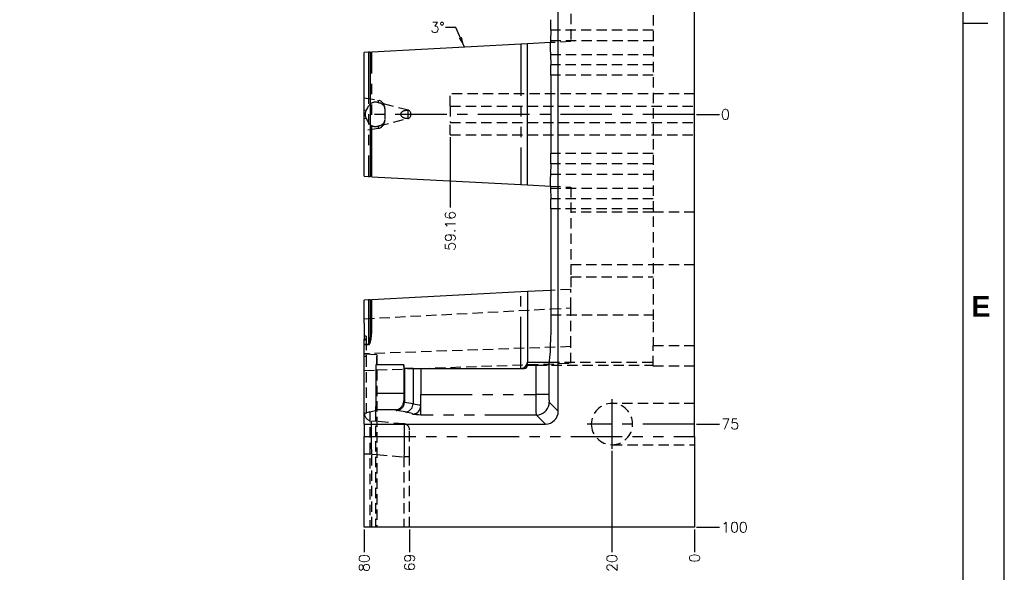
# Model space of a CAD drawing. Extents: x 2651 to 11825, y -3833 to 1075.
# Tile 37 of 256: x 3552 to 3791, y -3284 to -3150. Entities that reach past the tile are written whole.
import ezdxf

# ---------------------------------------------------------------- set-up
doc = ezdxf.new("R2010")
doc.units = 0
doc.header["$LTSCALE"] = 10
for name, pattern in [('CENTER', [2, 1.25, -0.25, 0.25, -0.25]), ('HIDDEN', [0.375, 0.25, -0.125]), ('PHANTOM', [2.5, 1.25, -0.25, 0.25, -0.25, 0.25, -0.25])]:
    doc.linetypes.add(name, pattern=pattern)
doc.layers.get('0').update_dxf_attribs({"linetype": 'CONTINUOUS'})
doc.layers.get('Defpoints').update_dxf_attribs({"linetype": 'CONTINUOUS'})
for name, color, linetype in [('BOX', 4, 'CONTINUOUS'), ('CEN', 1, 'CENTER'), ('COOL', 150, 'HIDDEN'), ('DIM', 3, 'CONTINUOUS'), ('LAYER_101', 7, 'CONTINUOUS')]:
    doc.layers.add(name, color=color, linetype=linetype)
doc.styles.get("Standard").update_dxf_attribs({"font": 'romans.shx'})
doc.dimstyles.new('1-1', dxfattribs={"dimtxt": 2.5, "dimasz": 2.5, "dimexe": 1, "dimexo": 0.5, "dimtad": 0, "dimrnd": 1.38778e-17, "dimzin": 9, "dimdsep": 46, "dimtxsty": 'Standard', "dimblk": 'CLOSED', "dimcen": 0, "dimclrd": 3, "dimclre": 3, "dimclrt": 3, "dimazin": 2, "dimtfac": 0.75, "dimtofl": 0, "dimtmove": 0, "dimatfit": 3, "dimfxl": 0, "dimtolj": 1, "dimarcsym": 0})

# ---------------------------------------------------------------- blocks, each defined once
blk = doc.blocks.new('*D629')
at = {"layer": 'Defpoints', "color": 0}
for p in [(3715.68, -3173.36), (3715.68, -3173.36), (3721.68, -3173.36)]:
    blk.add_point(p, dxfattribs=at)
at = {"layer": 'DIM', "color": 3, "lineweight": -2}
blk.add_line((3716.18, -3173.36), (3721.68, -3173.36), dxfattribs=at)
at = {"layer": 'DIM', "color": 3, "insert": (3723.14, -3173.36), "char_height": 2.5, "attachment_point": 5}
blk.add_mtext('\\A1;0', dxfattribs=at)
blk = doc.blocks.new('_Closed')
at = {"color": 0, "linetype": 'ByBlock', "lineweight": -2}
for p, q in [((-1, 0.167), (0, 0)), ((-1, 0.167), (-1, -0.167)), ((0, 0), (-1, -0.167)), ((0, 0), (-1, 0))]:
    blk.add_line(p, q, dxfattribs=at)
blk = doc.blocks.new('*D630')
at = {"layer": 'Defpoints', "color": 0}
for p in [(3715.68, -3098.36), (3721.68, -3098.36), (3715.68, -3173.36)]:
    blk.add_point(p, dxfattribs=at)
at = {"layer": 'DIM', "color": 3, "lineweight": -2}
blk.add_line((3716.18, -3098.36), (3721.68, -3098.36), dxfattribs=at)
at = {"layer": 'DIM', "color": 3, "insert": (3724.33, -3098.36), "char_height": 2.5, "attachment_point": 5}
blk.add_mtext('\\A1;75', dxfattribs=at)
blk = doc.blocks.new('*D631')
at = {"layer": 'Defpoints', "color": 0}
for p in [(3715.68, -3073.36), (3721.68, -3073.36), (3715.68, -3173.36)]:
    blk.add_point(p, dxfattribs=at)
at = {"layer": 'DIM', "color": 3, "lineweight": -2}
blk.add_line((3716.18, -3073.36), (3721.68, -3073.36), dxfattribs=at)
at = {"layer": 'DIM', "color": 3, "insert": (3725.34, -3073.36), "char_height": 2.5, "attachment_point": 5}
blk.add_mtext('\\A1;100', dxfattribs=at)
blk = doc.blocks.new('*D632')
at = {"layer": 'Defpoints', "color": 0}
for p in [(3715.68, -3173.36), (3715.68, -3248.36), (3721.68, -3248.36)]:
    blk.add_point(p, dxfattribs=at)
at = {"layer": 'DIM', "color": 3, "lineweight": -2}
blk.add_line((3716.18, -3248.36), (3721.68, -3248.36), dxfattribs=at)
at = {"layer": 'DIM', "color": 3, "insert": (3724.33, -3248.36), "char_height": 2.5, "attachment_point": 5}
blk.add_mtext('\\A1;75', dxfattribs=at)
blk = doc.blocks.new('*D633')
at = {"layer": 'Defpoints', "color": 0}
for p in [(3715.68, -3173.36), (3715.68, -3273.36), (3721.68, -3273.36)]:
    blk.add_point(p, dxfattribs=at)
at = {"layer": 'DIM', "color": 3, "lineweight": -2}
blk.add_line((3716.18, -3273.36), (3721.68, -3273.36), dxfattribs=at)
at = {"layer": 'DIM', "color": 3, "insert": (3725.34, -3273.36), "char_height": 2.5, "attachment_point": 5}
blk.add_mtext('\\A1;100', dxfattribs=at)
blk = doc.blocks.new('*D634')
at = {"layer": 'Defpoints', "color": 0}
for p in [(3715.68, -3173.36), (3715.68, -3273.36), (3715.68, -3279.36)]:
    blk.add_point(p, dxfattribs=at)
at = {"layer": 'DIM', "color": 3, "lineweight": -2}
blk.add_line((3715.68, -3273.86), (3715.68, -3279.36), dxfattribs=at)
at = {"layer": 'DIM', "color": 3, "insert": (3715.68, -3280.82), "char_height": 2.5, "attachment_point": 5, "rotation": 90}
blk.add_mtext('\\A1;0', dxfattribs=at)
blk = doc.blocks.new('*D635')
at = {"layer": 'Defpoints', "color": 0}
for p in [(3715.68, -3173.36), (3695.68, -3254.36), (3695.68, -3279.36)]:
    blk.add_point(p, dxfattribs=at)
at = {"layer": 'DIM', "color": 3, "lineweight": -2}
blk.add_line((3695.68, -3254.86), (3695.68, -3279.36), dxfattribs=at)
at = {"layer": 'DIM', "color": 3, "insert": (3695.68, -3282.01), "char_height": 2.5, "attachment_point": 5, "rotation": 90}
blk.add_mtext('\\A1;20', dxfattribs=at)
blk = doc.blocks.new('*D636')
at = {"layer": 'Defpoints', "color": 0}
for p in [(3715.68, -3173.36), (3646.68, -3273.36), (3646.68, -3279.36)]:
    blk.add_point(p, dxfattribs=at)
at = {"layer": 'DIM', "color": 3, "lineweight": -2}
blk.add_line((3646.68, -3273.86), (3646.68, -3279.36), dxfattribs=at)
at = {"layer": 'DIM', "color": 3, "insert": (3646.68, -3281.89), "char_height": 2.5, "attachment_point": 5, "rotation": 90}
blk.add_mtext('\\A1;69', dxfattribs=at)
blk = doc.blocks.new('*D637')
at = {"layer": 'Defpoints', "color": 0}
for p in [(3715.68, -3173.36), (3635.68, -3273.36), (3635.68, -3279.36)]:
    blk.add_point(p, dxfattribs=at)
at = {"layer": 'DIM', "color": 3, "lineweight": -2}
blk.add_line((3635.68, -3273.86), (3635.68, -3279.36), dxfattribs=at)
at = {"layer": 'DIM', "color": 3, "insert": (3635.68, -3282.01), "char_height": 2.5, "attachment_point": 5, "rotation": 90}
blk.add_mtext('\\A1;80', dxfattribs=at)
blk = doc.blocks.new('*D638')
at = {"layer": 'Defpoints', "color": 0}
for p in [(3695.68, -3087.31), (3695.68, -3092.36), (3715.68, -3173.36)]:
    blk.add_point(p, dxfattribs=at)
at = {"layer": 'DIM', "color": 3, "lineweight": -2}
blk.add_line((3695.68, -3091.86), (3695.68, -3087.31), dxfattribs=at)
at = {"layer": 'DIM', "color": 3, "insert": (3695.68, -3084.66), "char_height": 2.5, "attachment_point": 5, "rotation": 90}
blk.add_mtext('\\A1;20', dxfattribs=at)
blk = doc.blocks.new('dg')
at = {"color": 4}
blk.add_line((1136, 682), (1130, 682), dxfattribs=at)
at = {"layer": 'BOX', "color": 3}
for points in [[(0, 0), (1140, 0), (1140, 820), (0, 820)], [(10, 10), (1130, 10), (1130, 810), (10, 810)]]:
    blk.add_lwpolyline(points, close=True, dxfattribs=at)
at = {"color": 4, "insert": (1132, 616), "char_height": 5, "attachment_point": 1}
blk.add_mtext_dynamic_manual_height_columns('{\\fArial|b1|i0|c0|p34;\\C6;E}', width=6, gutter_width=12.5, heights=[0], dxfattribs=at)
blk = doc.blocks.new('*D3539')
at = {"layer": 'Defpoints', "color": 0}
for p in [(3715.68, -3173.36), (3656.53, -3178.36), (3656.53, -3195.95)]:
    blk.add_point(p, dxfattribs=at)
at = {"layer": 'DIM', "color": 3, "lineweight": -2}
blk.add_line((3656.53, -3178.86), (3656.53, -3195.95), dxfattribs=at)
at = {"layer": 'DIM', "color": 3, "insert": (3656.53, -3201.58), "char_height": 2.5, "attachment_point": 5, "rotation": 90}
blk.add_mtext('\\A1;59.16', dxfattribs=at)

msp = doc.modelspace()

# ---------------------------------------------------------------- linework, layer by layer
at = {"layer": 'CEN'}
msp.add_line((3715.684, -3173.358), (3635.684, -3173.358), dxfattribs=at)
at = {"layer": 'COOL'}
for p, q in [((3715.684, -3168.358), (3656.529, -3168.358)), ((3656.529, -3171.358), (3656.529, -3168.358)), ((3656.529, -3171.358), (3715.684, -3171.358)), ((3656.529, -3171.358), (3656.529, -3175.358)), ((3656.529, -3178.358), (3656.529, -3175.358)), ((3656.529, -3175.358), (3715.684, -3175.358)), ((3656.529, -3178.358), (3715.684, -3178.358)), ((3715.684, -3243.358), (3695.684, -3243.358)), ((3695.684, -3253.358), (3715.684, -3253.358))]:
    msp.add_line(p, q, dxfattribs=at)
at = {"layer": 'COOL', "color": 1, "linetype": 'CENTER'}
for p, q in [((3695.684, -3242.358), (3695.684, -3254.358)), ((3715.684, -3248.358), (3689.684, -3248.358))]:
    msp.add_line(p, q, dxfattribs=at)
at = {"layer": 'COOL', "extrusion": (0, 0, -1)}
msp.add_circle((-3695.684, -3248.358), 5, dxfattribs=at)
at = {"layer": 'LAYER_101', "color": 0, "linetype": 'Continuous'}
for p, q in [((3715.684, -3251.358), (3715.684, -3073.358)), ((3682.684, -3245.262), (3682.684, -3101.454)), ((3680.85, -3152.936), (3680.773, -3155.481)), ((3673.639, -3156.369), (3637.498, -3158.263)), ((3675.194, -3156.287), (3673.639, -3156.369)), ((3680.76, -3155.996), (3675.194, -3156.287)), ((3675.194, -3190.429), (3675.194, -3156.287)), ((3636.72, -3158.304), (3635.684, -3158.358)), ((3635.684, -3188.358), (3635.684, -3158.358)), ((3637.109, -3158.283), (3636.72, -3158.304)), ((3637.109, -3158.283), (3637.498, -3158.263)), ((3637.109, -3158.283), (3637.109, -3188.433)), ((3680.773, -3158.849), (3680.85, -3161.395)), ((3680.885, -3163.895), (3680.885, -3182.821)), ((3646.282, -3172.358), (3646.282, -3174.358)), ((3680.85, -3185.321), (3680.773, -3187.866)), ((3635.684, -3188.358), (3636.72, -3188.412)), ((3636.72, -3188.412), (3637.109, -3188.433)), ((3637.498, -3188.453), (3637.109, -3188.433)), ((3637.498, -3188.453), (3673.639, -3190.347)), ((3673.639, -3190.347), (3675.194, -3190.429)), ((3675.194, -3190.429), (3680.76, -3190.72)), ((3680.773, -3191.234), (3680.85, -3193.78)), ((3680.885, -3196.28), (3680.885, -3221.935)), ((3680.885, -3215.989), (3675.194, -3216.287)), ((3636.72, -3218.304), (3635.684, -3218.358)), ((3635.684, -3223.921), (3635.684, -3218.358)), ((3637.109, -3218.283), (3636.72, -3218.304)), ((3637.109, -3218.283), (3637.109, -3226.28)), ((3637.109, -3218.283), (3637.111, -3218.283)), ((3637.111, -3218.283), (3637.498, -3218.263)), ((3673.639, -3216.369), (3637.498, -3218.263)), ((3675.194, -3216.287), (3673.639, -3216.369)), ((3675.194, -3216.287), (3675.194, -3233.335)), ((3635.684, -3223.921), (3635.704, -3223.921)), ((3635.684, -3223.921), (3635.684, -3227.505)), ((3635.704, -3223.921), (3635.704, -3227.815)), ((3635.704, -3227.505), (3635.684, -3227.505)), ((3635.704, -3227.815), (3635.684, -3227.815)), ((3635.684, -3229.084), (3635.684, -3227.815)), ((3635.684, -3229.084), (3635.684, -3229.124)), ((3635.684, -3231.418), (3635.684, -3229.124)), ((3638.74, -3231.571), (3635.684, -3231.418)), ((3635.684, -3245.921), (3635.684, -3231.418)), ((3645.258, -3234.007), (3638.583, -3234.007)), ((3638.583, -3240.891), (3638.583, -3234.007)), ((3645.258, -3234.007), (3645.258, -3240.891)), ((3645.433, -3234.889), (3645.433, -3243.038)), ((3647.493, -3234.889), (3645.433, -3234.889)), ((3647.521, -3234.889), (3647.493, -3234.889)), ((3647.526, -3234.889), (3647.521, -3234.889)), ((3647.526, -3234.889), (3647.556, -3234.889)), ((3647.556, -3234.889), (3649.368, -3234.889)), ((3649.368, -3234.889), (3649.368, -3241.176)), ((3649.368, -3234.889), (3674.417, -3234.889)), ((3675.194, -3234.112), (3675.194, -3233.335)), ((3675.194, -3233.335), (3680.471, -3233.335)), ((3675.194, -3234.112), (3677.305, -3234.112)), ((3649.368, -3243.962), (3649.368, -3241.176)), ((3638.407, -3245.038), (3638.484, -3244.885)), ((3645.433, -3243.038), (3645.433, -3243.067)), ((3649.368, -3243.957), (3649.368, -3243.962)), ((3649.368, -3246.169), (3649.368, -3243.962)), ((3635.684, -3248.358), (3635.684, -3245.921)), ((3635.684, -3248.358), (3679.588, -3248.358)), ((3635.684, -3248.358), (3635.684, -3251.358)), ((3635.684, -3273.358), (3635.684, -3251.358)), ((3715.684, -3251.358), (3715.684, -3273.358)), ((3715.684, -3273.358), (3635.684, -3273.358))]:
    msp.add_line(p, q, dxfattribs=at)
at = {"layer": 'LAYER_101', "color": 6, "linetype": 'HIDDEN'}
for p, q in [((3705.684, -3123.123), (3705.684, -3223.593)), ((3685.684, -3134.014), (3685.684, -3155.738)), ((3705.684, -3152.936), (3680.85, -3152.936)), ((3685.684, -3155.738), (3680.76, -3155.996)), ((3680.773, -3155.481), (3705.684, -3155.481)), ((3680.773, -3158.849), (3705.684, -3158.849)), ((3705.684, -3161.395), (3680.85, -3161.395)), ((3705.684, -3163.895), (3680.885, -3163.895)), ((3635.684, -3169.358), (3639.031, -3169.948)), ((3646.409, -3172.374), (3639.171, -3170.54)), ((3639.171, -3170.54), (3639.171, -3170.54)), ((3636.144, -3172.393), (3635.684, -3172.312)), ((3640.684, -3171.918), (3640.684, -3172.011)), ((3640.684, -3172.011), (3640.684, -3174.705)), ((3635.684, -3174.404), (3636.144, -3174.322)), ((3639.174, -3176.175), (3646.409, -3174.342)), ((3640.684, -3174.705), (3640.684, -3174.798)), ((3639.031, -3176.768), (3635.684, -3177.358)), ((3705.684, -3182.821), (3680.885, -3182.821)), ((3705.684, -3185.321), (3680.85, -3185.321)), ((3680.773, -3187.866), (3705.684, -3187.866)), ((3680.76, -3190.72), (3685.684, -3190.978)), ((3680.773, -3191.234), (3705.684, -3191.234)), ((3685.684, -3190.978), (3685.684, -3212.702)), ((3705.684, -3193.78), (3680.85, -3193.78)), ((3705.684, -3196.28), (3680.885, -3196.28)), ((3705.684, -3197.008), (3685.684, -3197.008)), ((3715.684, -3197.008), (3705.684, -3197.008)), ((3685.684, -3209.708), (3705.684, -3209.708)), ((3705.684, -3209.708), (3715.684, -3209.708)), ((3685.684, -3212.702), (3685.684, -3215.738)), ((3685.684, -3212.702), (3705.684, -3212.702)), ((3685.684, -3215.738), (3680.885, -3215.989)), ((3685.684, -3220.236), (3685.684, -3215.738)), ((3635.684, -3222.856), (3680.885, -3220.487)), ((3680.885, -3220.487), (3685.684, -3220.236)), ((3685.684, -3229.614), (3685.684, -3220.236)), ((3680.885, -3221.935), (3705.684, -3221.935)), ((3705.684, -3223.593), (3705.684, -3229.358)), ((3635.684, -3227.505), (3635.684, -3227.815)), ((3635.684, -3227.997), (3636.184, -3227.997)), ((3636.184, -3227.045), (3635.704, -3227.045)), ((3636.184, -3227.795), (3635.704, -3227.795)), ((3635.704, -3231.399), (3635.704, -3227.815)), ((3635.704, -3227.93), (3636.184, -3227.93)), ((3636.184, -3227.045), (3636.184, -3227.795)), ((3636.184, -3227.795), (3636.184, -3227.93)), ((3636.184, -3227.93), (3636.184, -3232.026)), ((3685.684, -3229.614), (3635.684, -3231.36)), ((3685.684, -3233.612), (3685.684, -3229.614)), ((3705.684, -3229.358), (3715.684, -3229.358)), ((3705.684, -3234.358), (3705.684, -3229.358)), ((3635.684, -3231.399), (3635.704, -3231.399)), ((3636.184, -3232.026), (3635.684, -3232.026)), ((3636.184, -3232.026), (3636.184, -3246.973)), ((3638.74, -3231.571), (3638.74, -3273.358)), ((3635.684, -3235.358), (3638.583, -3235.257)), ((3638.583, -3235.257), (3638.74, -3235.251)), ((3638.74, -3235.251), (3649.1, -3234.889)), ((3649.1, -3234.889), (3685.684, -3233.612)), ((3677.305, -3234.112), (3705.684, -3234.112)), ((3680.471, -3233.335), (3705.684, -3233.335)), ((3715.684, -3234.358), (3705.684, -3234.358)), ((3649.374, -3244.019), (3649.375, -3243.959)), ((3637.02, -3245.4), (3637.02, -3273.358)), ((3638.407, -3245.038), (3638.407, -3273.358)), ((3638.74, -3247.75), (3637.51, -3247.643)), ((3645.315, -3248.326), (3638.74, -3247.75)), ((3646.684, -3256.295), (3646.684, -3249.82)), ((3637.51, -3255.612), (3635.684, -3255.612)), ((3637.51, -3273.358), (3637.51, -3255.612)), ((3637.51, -3255.612), (3638.74, -3255.72)), ((3638.74, -3255.72), (3645.315, -3256.295)), ((3646.684, -3256.295), (3645.315, -3256.295)), ((3645.315, -3256.295), (3645.315, -3273.358)), ((3646.684, -3273.358), (3646.684, -3256.295))]:
    msp.add_line(p, q, dxfattribs=at)
at = {"layer": 'LAYER_101', "color": 253, "linetype": 'PHANTOM'}
for p, q in [((3673.639, -3156.369), (3673.639, -3190.347)), ((3636.72, -3158.304), (3636.72, -3188.412)), ((3637.498, -3188.453), (3637.498, -3158.263)), ((3636.72, -3218.304), (3636.72, -3229.084)), ((3637.498, -3226.024), (3637.498, -3218.263)), ((3673.639, -3234.889), (3673.639, -3216.369)), ((3636.72, -3229.084), (3635.684, -3229.084)), ((3635.684, -3229.124), (3636.72, -3229.124)), ((3636.72, -3229.124), (3636.72, -3229.084)), ((3647.521, -3234.889), (3647.521, -3243.429)), ((3677.305, -3241.176), (3677.305, -3234.112)), ((3680.401, -3233.753), (3680.401, -3241.176)), ((3638.583, -3240.891), (3645.258, -3240.891)), ((3649.368, -3241.176), (3677.305, -3241.176)), ((3680.401, -3241.176), (3677.305, -3241.176)), ((3643.359, -3244.885), (3638.484, -3244.885)), ((3643.441, -3245.05), (3643.359, -3244.885)), ((3645.269, -3242.71), (3645.433, -3243.038)), ((3680.495, -3243.073), (3682.684, -3245.262)), ((3677.399, -3246.169), (3649.368, -3246.169)), ((3679.588, -3248.358), (3677.399, -3246.169)), ((3635.684, -3251.358), (3715.684, -3251.358))]:
    msp.add_line(p, q, dxfattribs=at)
at = {"layer": 'LAYER_101', "color": 0, "linetype": 'Continuous'}
for points in [[(3680.773, -3155.481, 0), (3680.763, -3155.876, 0), (3680.755, -3156.294, 0), (3680.751, -3156.726, 0), (3680.749, -3157.165, 0), (3680.751, -3157.605, 0), (3680.755, -3158.037, 0), (3680.763, -3158.454, 0), (3680.773, -3158.849, 0)], [(3646.282, -3174.358, 0), (3646.162, -3174.369, 0), (3646.042, -3174.373, 0), (3645.92, -3174.371, 0), (3645.797, -3174.361, 0), (3645.629, -3174.335, 0), (3645.545, -3174.316, 0), (3645.463, -3174.294, 0), (3645.379, -3174.267, 0), (3645.296, -3174.236, 0), (3645.215, -3174.201, 0), (3645.135, -3174.161, 0), (3645.052, -3174.113, 0), (3644.972, -3174.059, 0), (3644.895, -3173.998, 0), (3644.823, -3173.931, 0), (3644.772, -3173.876, 0), (3644.724, -3173.816, 0), (3644.682, -3173.752, 0), (3644.662, -3173.718, 0), (3644.645, -3173.684, 0), (3644.62, -3173.627, 0), (3644.599, -3173.568, 0), (3644.583, -3173.507, 0), (3644.577, -3173.475, 0), (3644.572, -3173.443, 0), (3644.569, -3173.413, 0), (3644.568, -3173.382, 0), (3644.567, -3173.34, 0), (3644.57, -3173.297, 0), (3644.575, -3173.256, 0), (3644.58, -3173.224, 0), (3644.587, -3173.192, 0), (3644.603, -3173.135, 0), (3644.623, -3173.079, 0), (3644.648, -3173.025, 0), (3644.677, -3172.972, 0), (3644.699, -3172.937, 0), (3644.722, -3172.903, 0), (3644.774, -3172.837, 0), (3644.831, -3172.776, 0), (3644.893, -3172.719, 0), (3644.938, -3172.683, 0), (3644.984, -3172.648, 0), (3645.08, -3172.586, 0), (3645.184, -3172.53, 0), (3645.292, -3172.481, 0), (3645.365, -3172.453, 0), (3645.44, -3172.429, 0), (3645.592, -3172.389, 0), (3645.751, -3172.361, 0), (3645.913, -3172.346, 0), (3646.005, -3172.343, 0), (3646.097, -3172.344, 0), (3646.19, -3172.349, 0), (3646.282, -3172.358, 0)], [(3680.773, -3187.866, 0), (3680.763, -3188.261, 0), (3680.755, -3188.679, 0), (3680.751, -3189.111, 0), (3680.749, -3189.55, 0), (3680.751, -3189.99, 0), (3680.755, -3190.422, 0), (3680.763, -3190.839, 0), (3680.773, -3191.234, 0)], [(3680.885, -3221.935, 0), (3680.876, -3223.948, 0), (3680.85, -3225.906, 0), (3680.807, -3227.753, 0), (3680.749, -3229.44, 0), (3680.677, -3230.921, 0), (3680.594, -3232.154, 0), (3680.501, -3233.106, 0), (3680.401, -3233.753, 0)], [(3638.74, -3231.571, 0), (3638.702, -3232.319, 0), (3638.663, -3232.976, 0), (3638.624, -3233.539, 0), (3638.583, -3234.007, 0)], [(3645.433, -3234.889, 0), (3645.384, -3234.821, 0), (3645.334, -3234.613, 0), (3645.296, -3234.352, 0), (3645.258, -3234.007, 0)], [(3677.305, -3234.112, 0), (3677.561, -3234.112, 0), (3677.818, -3234.112, 0), (3678.076, -3234.112, 0), (3678.33, -3234.111, 0), (3678.569, -3234.109, 0), (3678.8, -3234.106, 0), (3679.026, -3234.101, 0), (3679.24, -3234.093, 0), (3679.433, -3234.083, 0), (3679.613, -3234.069, 0), (3679.78, -3234.05, 0), (3679.857, -3234.038, 0), (3679.93, -3234.025, 0), (3680.055, -3233.997, 0), (3680.162, -3233.963, 0), (3680.252, -3233.923, 0), (3680.322, -3233.876, 0), (3680.351, -3233.848, 0), (3680.374, -3233.818, 0), (3680.39, -3233.786, 0), (3680.401, -3233.753, 0)], [(3638.484, -3244.885, 0), (3638.494, -3244.847, 0), (3638.503, -3244.774, 0), (3638.513, -3244.666, 0), (3638.522, -3244.524, 0), (3638.531, -3244.349, 0), (3638.539, -3244.142, 0), (3638.547, -3243.907, 0), (3638.554, -3243.645, 0), (3638.561, -3243.357, 0), (3638.566, -3243.048, 0), (3638.571, -3242.719, 0), (3638.576, -3242.373, 0), (3638.579, -3242.015, 0), (3638.581, -3241.646, 0), (3638.582, -3241.27, 0), (3638.583, -3240.891, 0)], [(3643.359, -3244.885, 0), (3643.366, -3244.885, 0), (3643.571, -3244.857, 0), (3643.775, -3244.806, 0), (3644.003, -3244.72, 0), (3644.226, -3244.604, 0), (3644.373, -3244.507, 0), (3644.514, -3244.394, 0), (3644.65, -3244.266, 0), (3644.783, -3244.115, 0), (3644.906, -3243.946, 0), (3644.983, -3243.821, 0), (3645.053, -3243.686, 0), (3645.115, -3243.544, 0), (3645.16, -3243.42, 0), (3645.198, -3243.291, 0), (3645.229, -3243.157, 0), (3645.252, -3243.013, 0), (3645.266, -3242.863, 0), (3645.269, -3242.71, 0)], [(3643.441, -3245.05, 0), (3643.458, -3245.05, 0), (3643.56, -3245.045, 0), (3643.662, -3245.036, 0), (3643.764, -3245.021, 0), (3643.866, -3245, 0), (3644.025, -3244.957, 0), (3644.181, -3244.901, 0), (3644.336, -3244.829, 0), (3644.485, -3244.745, 0), (3644.621, -3244.652, 0), (3644.749, -3244.548, 0), (3644.871, -3244.431, 0), (3644.984, -3244.302, 0), (3645.082, -3244.171, 0), (3645.171, -3244.029, 0), (3645.247, -3243.88, 0), (3645.312, -3243.722, 0), (3645.362, -3243.566, 0), (3645.399, -3243.402, 0), (3645.423, -3243.237, 0), (3645.433, -3243.067, 0)], [(3649.343, -3244.277, 0), (3649.368, -3243.962, 0)], [(3637.02, -3245.4, 0), (3636.56, -3245.53, 0), (3636.127, -3245.661, 0), (3635.809, -3245.79, 0), (3635.717, -3245.855, 0), (3635.684, -3245.921, 0)], [(3637.02, -3245.4, 0), (3637.344, -3245.31, 0), (3637.688, -3245.219, 0), (3638.407, -3245.038, 0)]]:
    msp.add_polyline3d(points, dxfattribs=at)
at = {"layer": 'LAYER_101', "color": 6, "linetype": 'HIDDEN'}
for points in [[(3639.163, -3170.538, 0), (3638.998, -3170.5, 0), (3638.833, -3170.468, 0), (3638.665, -3170.444, 0), (3638.499, -3170.428, 0), (3638.392, -3170.424, 0), (3638.286, -3170.424, 0), (3638.182, -3170.429, 0), (3638.077, -3170.439, 0), (3637.975, -3170.455, 0), (3637.877, -3170.477, 0), (3637.773, -3170.507, 0), (3637.673, -3170.542, 0), (3637.576, -3170.585, 0), (3637.435, -3170.661, 0), (3637.301, -3170.75, 0), (3637.143, -3170.878, 0), (3636.995, -3171.024, 0), (3636.851, -3171.191, 0), (3636.714, -3171.372, 0), (3636.586, -3171.563, 0), (3636.465, -3171.766, 0), (3636.346, -3171.984, 0), (3636.231, -3172.21, 0), (3636.144, -3172.393, 0)], [(3639.163, -3170.538, 0), (3639.146, -3170.291, 0), (3639.118, -3170.108, 0), (3639.079, -3169.993, 0), (3639.031, -3169.948, 0)], [(3640.684, -3172.011, 0), (3640.677, -3171.887, 0), (3640.657, -3171.761, 0), (3640.622, -3171.634, 0), (3640.571, -3171.507, 0), (3640.509, -3171.389, 0), (3640.433, -3171.274, 0), (3640.342, -3171.163, 0), (3640.291, -3171.11, 0), (3640.237, -3171.058, 0), (3640.127, -3170.966, 0), (3640.006, -3170.881, 0), (3639.873, -3170.802, 0), (3639.803, -3170.765, 0), (3639.73, -3170.73, 0), (3639.598, -3170.674, 0), (3639.459, -3170.624, 0), (3639.313, -3170.578, 0), (3639.238, -3170.558, 0), (3639.163, -3170.538, 0)], [(3646.409, -3172.374, 0), (3646.286, -3172.358, 0), (3646.282, -3172.358, 0)], [(3646.409, -3174.342, 0), (3646.528, -3174.297, 0), (3646.639, -3174.223, 0), (3646.74, -3174.122, 0), (3646.827, -3173.999, 0), (3646.897, -3173.856, 0), (3646.949, -3173.697, 0), (3646.981, -3173.529, 0), (3646.991, -3173.355, 0), (3646.98, -3173.182, 0), (3646.948, -3173.013, 0), (3646.895, -3172.856, 0), (3646.825, -3172.713, 0), (3646.737, -3172.59, 0), (3646.636, -3172.491, 0), (3646.524, -3172.417, 0), (3646.409, -3172.374, 0)], [(3636.144, -3174.322, 0), (3636.241, -3174.525, 0), (3636.342, -3174.725, 0), (3636.457, -3174.936, 0), (3636.578, -3175.139, 0), (3636.708, -3175.335, 0), (3636.845, -3175.518, 0), (3636.986, -3175.682, 0), (3637.135, -3175.83, 0), (3637.215, -3175.9, 0), (3637.298, -3175.964, 0), (3637.384, -3176.023, 0), (3637.473, -3176.078, 0), (3637.598, -3176.141, 0), (3637.73, -3176.195, 0), (3637.871, -3176.238, 0), (3637.945, -3176.255, 0), (3638.021, -3176.268, 0), (3638.096, -3176.279, 0), (3638.173, -3176.286, 0), (3638.252, -3176.291, 0), (3638.332, -3176.293, 0), (3638.416, -3176.291, 0), (3638.501, -3176.287, 0), (3638.588, -3176.28, 0), (3638.675, -3176.271, 0), (3638.796, -3176.254, 0), (3638.917, -3176.232, 0), (3639.04, -3176.207, 0), (3639.163, -3176.178, 0)], [(3639.163, -3176.178, 0), (3639.238, -3176.158, 0), (3639.313, -3176.138, 0), (3639.387, -3176.115, 0), (3639.461, -3176.091, 0), (3639.607, -3176.038, 0), (3639.748, -3175.977, 0), (3639.877, -3175.912, 0), (3639.999, -3175.84, 0), (3640.116, -3175.759, 0), (3640.223, -3175.67, 0), (3640.323, -3175.573, 0), (3640.412, -3175.469, 0), (3640.49, -3175.357, 0), (3640.556, -3175.239, 0), (3640.586, -3175.176, 0), (3640.612, -3175.111, 0), (3640.633, -3175.045, 0), (3640.651, -3174.979, 0), (3640.666, -3174.91, 0), (3640.676, -3174.842, 0), (3640.682, -3174.773, 0), (3640.684, -3174.705, 0)], [(3646.282, -3174.358, 0), (3646.405, -3174.343, 0), (3646.409, -3174.342, 0)], [(3639.031, -3176.768, 0), (3639.079, -3176.723, 0), (3639.118, -3176.608, 0), (3639.146, -3176.425, 0), (3639.163, -3176.178, 0)], [(3637.51, -3255.612, 0), (3637.494, -3254.833, 0), (3637.48, -3254.06, 0), (3637.467, -3253.3, 0), (3637.457, -3252.562, 0), (3637.449, -3251.853, 0), (3637.443, -3251.179, 0), (3637.44, -3250.549, 0), (3637.439, -3249.967, 0), (3637.44, -3249.441, 0), (3637.443, -3248.974, 0), (3637.449, -3248.573, 0), (3637.457, -3248.24, 0), (3637.467, -3247.979, 0), (3637.48, -3247.791, 0), (3637.494, -3247.679, 0), (3637.51, -3247.643, 0)], [(3645.315, -3248.326, 0), (3645.327, -3248.365, 0), (3645.337, -3248.48, 0), (3645.347, -3248.67, 0), (3645.354, -3248.933, 0), (3645.36, -3249.267, 0), (3645.365, -3249.669, 0), (3645.367, -3250.135, 0), (3645.368, -3250.661, 0), (3645.367, -3251.241, 0), (3645.365, -3251.87, 0), (3645.36, -3252.541, 0), (3645.354, -3253.248, 0), (3645.347, -3253.984, 0), (3645.337, -3254.743, 0), (3645.327, -3255.515, 0), (3645.315, -3256.295, 0)]]:
    msp.add_polyline3d(points, dxfattribs=at)
at = {"layer": 'LAYER_101', "color": 253, "linetype": 'PHANTOM'}
for points in [[(3636.72, -3229.124, 0), (3636.734, -3229.124, 0), (3636.748, -3229.123, 0), (3636.761, -3229.121, 0), (3636.774, -3229.118, 0), (3636.787, -3229.115, 0), (3636.799, -3229.111, 0), (3636.818, -3229.104, 0), (3636.836, -3229.096, 0), (3636.852, -3229.087, 0), (3636.878, -3229.07, 0), (3636.902, -3229.052, 0), (3636.924, -3229.033, 0), (3636.944, -3229.014, 0), (3636.992, -3228.96, 0), (3637.032, -3228.903, 0), (3637.068, -3228.845, 0), (3637.157, -3228.665, 0), (3637.224, -3228.48, 0), (3637.325, -3228.099, 0), (3637.395, -3227.704, 0), (3637.475, -3226.883, 0), (3637.498, -3226.024, 0)], [(3637.109, -3226.28, 0), (3637.108, -3226.527, 0), (3637.103, -3226.856, 0), (3637.092, -3227.217, 0), (3637.078, -3227.518, 0), (3637.061, -3227.78, 0), (3637.044, -3227.981, 0), (3637.025, -3228.161, 0), (3637.004, -3228.324, 0), (3636.981, -3228.468, 0), (3636.907, -3228.799, 0), (3636.882, -3228.875, 0), (3636.85, -3228.953, 0), (3636.83, -3228.991, 0), (3636.807, -3229.027, 0), (3636.797, -3229.039, 0), (3636.787, -3229.05, 0), (3636.773, -3229.063, 0), (3636.769, -3229.066, 0), (3636.765, -3229.069, 0), (3636.762, -3229.072, 0), (3636.758, -3229.074, 0), (3636.753, -3229.076, 0), (3636.75, -3229.077, 0), (3636.747, -3229.079, 0), (3636.743, -3229.08, 0), (3636.739, -3229.081, 0), (3636.733, -3229.082, 0), (3636.727, -3229.083, 0), (3636.72, -3229.084, 0)], [(3637.498, -3226.024, 0), (3637.43, -3226.028, 0), (3637.365, -3226.04, 0), (3637.303, -3226.059, 0), (3637.248, -3226.084, 0), (3637.2, -3226.116, 0), (3637.161, -3226.152, 0), (3637.132, -3226.193, 0), (3637.115, -3226.236, 0), (3637.109, -3226.28, 0)], [(3677.399, -3246.169, 0), (3677.39, -3246.122, 0), (3677.381, -3246.03, 0), (3677.372, -3245.895, 0), (3677.363, -3245.717, 0), (3677.354, -3245.498, 0), (3677.347, -3245.24, 0), (3677.339, -3244.946, 0), (3677.332, -3244.618, 0), (3677.326, -3244.259, 0), (3677.321, -3243.872, 0), (3677.316, -3243.461, 0), (3677.312, -3243.029, 0), (3677.309, -3242.58, 0), (3677.307, -3242.119, 0), (3677.305, -3241.65, 0), (3677.305, -3241.176, 0)], [(3680.401, -3241.176, 0), (3680.401, -3241.356, 0), (3680.402, -3241.535, 0), (3680.405, -3241.71, 0), (3680.408, -3241.881, 0), (3680.412, -3242.045, 0), (3680.416, -3242.201, 0), (3680.422, -3242.348, 0), (3680.428, -3242.485, 0), (3680.435, -3242.609, 0), (3680.442, -3242.721, 0), (3680.45, -3242.819, 0), (3680.459, -3242.902, 0), (3680.467, -3242.969, 0), (3680.476, -3243.02, 0), (3680.486, -3243.055, 0), (3680.495, -3243.073, 0)], [(3645.433, -3243.067, 0), (3645.433, -3243.067, 0), (3645.929, -3243.149, 0), (3646.48, -3243.242, 0), (3647.015, -3243.335, 0), (3647.521, -3243.429, 0), (3647.521, -3243.429, 0)], [(3645.588, -3245.426, 0), (3645.924, -3245.391, 0), (3646.249, -3245.296, 0), (3646.555, -3245.145, 0), (3646.831, -3244.941, 0), (3647.069, -3244.692, 0), (3647.262, -3244.404, 0), (3647.405, -3244.086, 0), (3647.492, -3243.749, 0), (3647.521, -3243.429, 0)], [(3647.368, -3245.96, 0), (3647.716, -3245.929, 0), (3648.052, -3245.839, 0), (3648.368, -3245.692, 0), (3648.654, -3245.492, 0), (3648.9, -3245.246, 0), (3649.1, -3244.961, 0), (3649.248, -3244.645, 0), (3649.338, -3244.309, 0), (3649.343, -3244.277, 0)], [(3647.521, -3243.429, 0), (3647.521, -3243.429, 0), (3648.04, -3243.53, 0), (3648.535, -3243.629, 0), (3648.981, -3243.732, 0), (3649.279, -3243.834, 0), (3649.355, -3243.896, 0), (3649.363, -3243.898, 0)], [(3677.399, -3246.169, 0), (3677.937, -3246.12, 0), (3678.458, -3245.979, 0), (3678.947, -3245.75, 0), (3679.389, -3245.439, 0), (3679.771, -3245.057, 0), (3680.08, -3244.614, 0), (3680.308, -3244.124, 0), (3680.448, -3243.602, 0), (3680.495, -3243.073, 0)], [(3645.588, -3245.426, 0), (3645.093, -3245.332, 0), (3644.567, -3245.239, 0), (3644.02, -3245.146, 0), (3643.441, -3245.05, 0)], [(3647.368, -3245.96, 0), (3647.364, -3245.895, 0), (3647.288, -3245.831, 0), (3647.009, -3245.728, 0), (3646.591, -3245.626, 0), (3646.101, -3245.526, 0), (3645.588, -3245.426, 0)], [(3649.368, -3246.169, 0), (3649.361, -3246.168, 0), (3648.833, -3246.134, 0), (3648.335, -3246.099, 0), (3647.901, -3246.061, 0), (3647.76, -3246.046, 0), (3647.636, -3246.03, 0), (3647.532, -3246.015, 0), (3647.452, -3245.998, 0), (3647.406, -3245.986, 0), (3647.378, -3245.973, 0), (3647.368, -3245.96, 0)]]:
    msp.add_polyline3d(points, dxfattribs=at)
at = {"layer": 'LAYER_101', "color": 0, "linetype": 'Continuous'}
for centre, radius, start, end in [((3596.517, -3150.556), 84.367, 358.38359, 0.08163), ((3596.517, -3163.775), 84.367, 359.91837, 1.61641), ((3596.517, -3182.941), 84.367, 358.38359, 0.08163), ((3596.517, -3196.16), 84.367, 359.91837, 1.61641), ((3673.639, -3233.335), 1.554, 270, 0), ((3674.417, -3234.112), 0.777, 270, 0), ((3783.436, -3240.962), 138.178, 179.97036, 180.72454), ((3679.589, -3245.263), 3.096, 269.98538, 0.01462)]:
    msp.add_arc(centre, radius, start, end, dxfattribs=at)
at = {"layer": 'LAYER_101', "color": 6, "linetype": 'HIDDEN'}
for centre, radius, start, end in [((3638.684, -3171.918), 2, 0, 80), ((3638.191, -3173.358), 2.264, 154.77126, 205.22874), ((3638.684, -3174.798), 2, 280, 0), ((3637.684, -3245.65), 2, 180, 265), ((3645.184, -3249.82), 1.5, 0, 85)]:
    msp.add_arc(centre, radius, start, end, dxfattribs=at)

# ---------------------------------------------------------------- block references
at = {"layer": 'DIM'}
msp.add_blockref('dg', (2650.684, -3833.358), dxfattribs=at)

# ---------------------------------------------------------------- texts
at = {"layer": 'DIM', "color": 3, "insert": (3655.176, -3152.288), "char_height": 2.5, "attachment_point": 6}
msp.add_mtext('\\A1;3%%d', dxfattribs=at)

# ---------------------------------------------------------------- dimensions: what is measured, and where the dimension line sits
at = {"layer": 'DIM'}
for feature_location, offset, dtype, origin, picture, middle in [((3715.684, -3073.358), (6, 0), 0, (3715.684, -3173.358), '*D631', (3725.345, -3073.358)), ((3695.684, -3092.358), (0, 5.052), 1, (3715.684, -3173.358), '*D638', (3695.684, -3084.657)), ((3715.684, -3098.358), (6, 0), 0, (3715.684, -3173.358), '*D630', (3724.333, -3098.358)), ((3635.684, -3273.358), (0, -6), 1, (3715.684, -3173.358), '*D637', (3635.684, -3282.007)), ((3646.684, -3273.358), (0, -6), 1, (3715.684, -3173.358), '*D636', (3646.684, -3281.888)), ((3656.5287, -3178.358), (0, -17.5951), 1, (3715.6841, -3173.358), '*D3539', (3656.5287, -3201.5781)), ((3695.684, -3254.358), (0, -25), 1, (3715.684, -3173.358), '*D635', (3695.684, -3282.007)), ((3715.684085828, -3273.357951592), (0, -6), 1, (3715.684085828, -3173.357951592), '*D634', (3715.684085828, -3280.816284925)), ((3715.684085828, -3173.357951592), (6, 0), 0, (3715.684085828, -3173.357951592), '*D629', (3723.142419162, -3173.357951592)), ((3715.684, -3248.358), (6, 0), 0, (3715.684, -3173.358), '*D632', (3724.333, -3248.358)), ((3715.684, -3273.358), (6, 0), 0, (3715.684, -3173.358), '*D633', (3725.345, -3273.358))]:
    dim = msp.add_ordinate_dim(feature_location=feature_location, offset=offset, dtype=dtype, origin=origin, dimstyle='1-1', dxfattribs=at)
    dim.commit()
    dim.dimension.update_dxf_attribs({"geometry": picture, "text_midpoint": middle})

# ---------------------------------------------------------------- leaders
at = {"layer": 'DIM', "annotation_type": 0, "has_hookline": 1, "hookline_direction": 1, "text_width": 2.619}
msp.add_leader([(3659.941, -3157.087), (3657.901, -3152.288), (3655.401, -3152.288)], dimstyle='1-1', dxfattribs=at)

doc.saveas('drawing.dxf')
